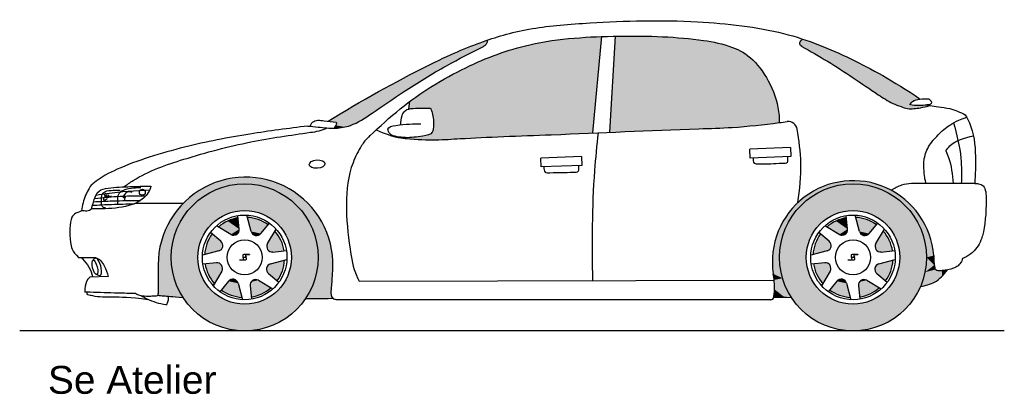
# Model space of a CAD drawing. Header units: millimetres. Extents: x 343.89 to 348.31, y 254.3 to 255.98.
import ezdxf

# ---------------------------------------------------------------- set-up
doc = ezdxf.new("R2010")
doc.units = ezdxf.units.MM
doc.layers.add('HATCH', color=7, linetype='Continuous')
doc.styles.add('arial', font='ARIAL.TTF')

# ---------------------------------------------------------------- blocks, each defined once
blk = doc.blocks.new('*U1')
at = {"layer": 'HATCH', "color": 251, "linetype": 'Continuous'}
for points in [[(118.9581, 123.0067), (118.8834, 122.9699), (118.9942, 123.0027)], [(118.9942, 123.0027), (118.8834, 122.9699), (118.9146, 122.9697)], [(119.0392, 123.0255), (118.9581, 123.0067), (119.0796, 123.0139)], [(119.0796, 123.0139), (118.9581, 123.0067), (118.9942, 123.0027)], [(119.0392, 123.0255), (119.0796, 123.0139), (119.1224, 123.0254)], [(119.1224, 123.0254), (119.0796, 123.0139), (119.2034, 123.0063)], [(119.0796, 123.0139), (119.165, 123.0027), (119.2034, 123.0063)], [(119.2034, 123.0063), (119.165, 123.0027), (119.278, 122.9692)], [(119.165, 123.0027), (119.2446, 122.9697), (119.278, 122.9692)], [(118.8834, 122.9699), (118.8191, 122.917), (118.9146, 122.9697)], [(118.9146, 122.9697), (118.8191, 122.917), (118.8462, 122.9173)], [(119.2446, 122.9697), (119.3129, 122.9173), (119.278, 122.9692)], [(119.278, 122.9692), (119.3129, 122.9173), (119.3421, 122.9161)], [(118.8191, 122.917), (118.7685, 122.8508), (118.7938, 122.8489)], [(118.8462, 122.9173), (118.8191, 122.917), (118.7938, 122.8489)], [(119.3129, 122.9173), (119.3654, 122.8489), (119.3421, 122.9161)], [(119.3421, 122.9161), (119.3654, 122.8489), (119.3924, 122.8498)], [(118.7685, 122.8508), (118.7344, 122.7749), (118.7938, 122.8489)], [(118.7938, 122.8489), (118.7344, 122.7749), (118.7608, 122.7694)], [(119.3924, 122.8498), (119.3654, 122.8489), (119.4263, 122.7737)], [(119.3654, 122.8489), (119.3983, 122.7694), (119.4263, 122.7737)], [(118.7344, 122.7749), (118.7184, 122.6932), (118.7608, 122.7694)], [(118.7608, 122.7694), (118.7184, 122.6932), (118.7496, 122.6839)], [(119.4263, 122.7737), (119.3983, 122.7694), (119.442, 122.692)], [(119.3983, 122.7694), (119.4096, 122.6839), (119.442, 122.692)], [(118.7184, 122.6932), (118.7215, 122.61), (118.7496, 122.6839)], [(119.442, 122.692), (119.4096, 122.6839), (119.4448, 122.6493)], [(118.7496, 122.6839), (118.7215, 122.61), (118.7631, 122.5904)], [(119.4096, 122.6839), (119.4028, 122.6175), (119.4448, 122.6493)], [(119.4448, 122.6493), (119.4028, 122.6175), (119.4505, 122.6297)], [(118.7215, 122.61), (118.725, 122.5829), (118.7631, 122.5904)], [(119.4028, 122.6175), (119.3828, 122.5538), (119.4797, 122.5995)], [(119.4797, 122.5995), (119.3828, 122.5538), (119.4519, 122.5763)], [(119.4505, 122.6297), (119.4028, 122.6175), (119.4632, 122.6255)], [(119.4632, 122.6255), (119.4028, 122.6175), (119.4797, 122.6254)], [(119.4797, 122.6254), (119.4028, 122.6175), (119.4797, 122.5995)], [(119.5046, 122.6286), (119.4797, 122.6254), (119.4797, 122.5995)], [(118.7631, 122.5904), (118.725, 122.5829), (118.8026, 122.5046)], [(118.725, 122.5829), (118.7265, 122.5643), (118.8026, 122.5046)], [(118.7265, 122.5643), (118.7267, 122.5408), (118.8026, 122.5046)], [(119.4519, 122.5763), (119.3828, 122.5538), (119.4191, 122.562)], [(118.7267, 122.5408), (118.7235, 122.5059), (118.7525, 122.5059)], [(118.7267, 122.5408), (118.7525, 122.5059), (118.7716, 122.5056)], [(118.7267, 122.5408), (118.7716, 122.5056), (118.8026, 122.5046)]]:
    blk.add_solid(points, dxfattribs=at)
blk = doc.blocks.new('*U2')
at = {"layer": 'HATCH', "color": 251, "linetype": 'Continuous'}
for points in [[(116.3435, 123.0435), (116.2537, 123.0314), (116.4337, 123.0348)], [(116.169, 122.9989), (116.0941, 122.9479), (116.1819, 122.9697)], [(116.2537, 123.0314), (116.169, 122.9989), (116.3469, 123.0139)], [(116.3469, 123.0139), (116.169, 122.9989), (116.2615, 123.0027)], [(116.2615, 123.0027), (116.169, 122.9989), (116.1819, 122.9697)], [(116.4337, 123.0348), (116.2537, 123.0314), (116.3469, 123.0139)], [(116.4337, 123.0348), (116.3469, 123.0139), (116.5195, 123.0056)], [(116.3469, 123.0139), (116.4324, 123.0027), (116.5195, 123.0056)], [(116.5195, 123.0056), (116.4324, 123.0027), (116.5963, 122.9576)], [(116.4324, 123.0027), (116.5119, 122.9697), (116.5963, 122.9576)], [(116.1819, 122.9697), (116.0941, 122.9479), (116.1136, 122.9173)], [(116.5119, 122.9697), (116.5803, 122.9173), (116.5963, 122.9576)], [(116.5963, 122.9576), (116.5803, 122.9173), (116.6601, 122.8932)], [(116.0941, 122.9479), (116.0329, 122.8811), (116.1136, 122.9173)], [(116.1136, 122.9173), (116.0329, 122.8811), (116.0612, 122.8489)], [(116.5803, 122.9173), (116.6327, 122.8489), (116.6601, 122.8932)], [(116.0329, 122.8811), (115.9885, 122.8021), (116.0612, 122.8489)], [(116.6601, 122.8932), (116.6327, 122.8489), (116.7074, 122.8159)], [(116.0612, 122.8489), (115.9885, 122.8021), (116.0282, 122.7694)], [(116.6327, 122.8489), (116.6657, 122.7694), (116.7074, 122.8159)], [(115.9885, 122.8021), (115.9635, 122.715), (116.0282, 122.7694)], [(116.7074, 122.8159), (116.6657, 122.7694), (116.7357, 122.7298)], [(116.0282, 122.7694), (115.9635, 122.715), (116.0169, 122.6839)], [(116.6657, 122.7694), (116.6769, 122.6839), (116.7357, 122.7298)], [(115.9635, 122.715), (115.9592, 122.6244), (116.0169, 122.6839)], [(116.7357, 122.7298), (116.6769, 122.6839), (116.7435, 122.6395)], [(116.0169, 122.6839), (115.9592, 122.6244), (116.0305, 122.5902)], [(116.6769, 122.6839), (116.6624, 122.5871), (116.7435, 122.6395)], [(115.9592, 122.6244), (115.9602, 122.5724), (116.0305, 122.5902)], [(116.7435, 122.6395), (116.6624, 122.5871), (116.7421, 122.6106)], [(116.7421, 122.6106), (116.6624, 122.5871), (116.7406, 122.5889)], [(115.9602, 122.5724), (115.9565, 122.5143), (116.0702, 122.5042)], [(116.0305, 122.5902), (115.9602, 122.5724), (116.0702, 122.5042)], [(116.6624, 122.5871), (116.6202, 122.4989), (116.7377, 122.5558)], [(116.7377, 122.5558), (116.6202, 122.4989), (116.7361, 122.5241)], [(116.7406, 122.5889), (116.6624, 122.5871), (116.7377, 122.5558)], [(115.9565, 122.5143), (115.9964, 122.5104), (116.0442, 122.5064)], [(115.9565, 122.5143), (116.0442, 122.5064), (116.0702, 122.5042)], [(115.9964, 122.5104), (116.0241, 122.5081), (116.0442, 122.5064)], [(116.7361, 122.5241), (116.6202, 122.4989), (116.7437, 122.5005)], [(116.7437, 122.5005), (116.6202, 122.4989), (116.7035, 122.4993)], [(116.7035, 122.4993), (116.6202, 122.4989), (116.6701, 122.499)]]:
    blk.add_solid(points, dxfattribs=at)
blk = doc.blocks.new('*U3')
at = {"layer": 'HATCH', "linetype": 'Continuous'}
for points in [[(116.4324, 123.0027), (116.1819, 122.9697), (116.5119, 122.9697)], [(116.2615, 123.0027), (116.1819, 122.9697), (116.4324, 123.0027)], [(116.3469, 123.0139), (116.2615, 123.0027), (116.4324, 123.0027)], [(116.5119, 122.9697), (116.1136, 122.9173), (116.5803, 122.9173)], [(116.1819, 122.9697), (116.1136, 122.9173), (116.5119, 122.9697)], [(116.1136, 122.9173), (116.0612, 122.8489), (116.3469, 122.8939)], [(116.1136, 122.9173), (116.3469, 122.8939), (116.5803, 122.9173)], [(116.5803, 122.9173), (116.3469, 122.8939), (116.6327, 122.8489)], [(116.3469, 122.8939), (116.0612, 122.8489), (116.282, 122.8837)], [(116.282, 122.8837), (116.0612, 122.8489), (116.2235, 122.8538)], [(116.3469, 122.8939), (116.4118, 122.8837), (116.6327, 122.8489)], [(116.4118, 122.8837), (116.4704, 122.8538), (116.6327, 122.8489)], [(116.0612, 122.8489), (116.0282, 122.7694), (116.177, 122.8074)], [(116.2235, 122.8538), (116.0612, 122.8489), (116.177, 122.8074)], [(116.4704, 122.8538), (116.5168, 122.8074), (116.6327, 122.8489)], [(116.6327, 122.8489), (116.5168, 122.8074), (116.6657, 122.7694)], [(116.177, 122.8074), (116.0282, 122.7694), (116.1472, 122.7488)], [(116.5168, 122.8074), (116.5467, 122.7488), (116.6657, 122.7694)], [(116.0282, 122.7694), (116.0169, 122.6839), (116.1472, 122.7488)], [(116.1472, 122.7488), (116.0169, 122.6839), (116.1369, 122.6839)], [(116.6657, 122.7694), (116.5467, 122.7488), (116.6769, 122.6839)], [(116.5467, 122.7488), (116.5569, 122.6839), (116.6769, 122.6839)], [(116.0169, 122.6839), (116.0282, 122.5985), (116.1369, 122.6839)], [(116.1369, 122.6839), (116.0282, 122.5985), (116.1472, 122.6191)], [(116.6769, 122.6839), (116.5467, 122.6191), (116.6657, 122.5985)], [(116.5569, 122.6839), (116.5467, 122.6191), (116.6769, 122.6839)], [(116.1472, 122.6191), (116.0282, 122.5985), (116.177, 122.5605)], [(116.5467, 122.6191), (116.5168, 122.5605), (116.6657, 122.5985)], [(116.0282, 122.5985), (116.0612, 122.5189), (116.177, 122.5605)], [(116.177, 122.5605), (116.0612, 122.5189), (116.2235, 122.5141)], [(116.5168, 122.5605), (116.4704, 122.5141), (116.6327, 122.5189)], [(116.6657, 122.5985), (116.5168, 122.5605), (116.6327, 122.5189)], [(116.0612, 122.5189), (116.1136, 122.4506), (116.2235, 122.5141)], [(116.2235, 122.5141), (116.1136, 122.4506), (116.282, 122.4842)], [(116.4704, 122.5141), (116.4118, 122.4842), (116.5803, 122.4506)], [(116.6327, 122.5189), (116.4704, 122.5141), (116.5803, 122.4506)], [(116.282, 122.4842), (116.1136, 122.4506), (116.3469, 122.4739)], [(116.3469, 122.4739), (116.1136, 122.4506), (116.5803, 122.4506)], [(116.4118, 122.4842), (116.3469, 122.4739), (116.5803, 122.4506)], [(116.1136, 122.4506), (116.1819, 122.3982), (116.5803, 122.4506)], [(116.5803, 122.4506), (116.1819, 122.3982), (116.5119, 122.3982)], [(116.1819, 122.3982), (116.2615, 122.3652), (116.5119, 122.3982)], [(116.5119, 122.3982), (116.2615, 122.3652), (116.4324, 122.3652)], [(116.2615, 122.3652), (116.3469, 122.3539), (116.4324, 122.3652)]]:
    blk.add_solid(points, dxfattribs=at)
blk = doc.blocks.new('*U4')
at = {"layer": 'HATCH', "linetype": 'Continuous'}
for points in [[(119.165, 123.0023), (118.9146, 122.9693), (119.2446, 122.9693)], [(118.9942, 123.0023), (118.9146, 122.9693), (119.165, 123.0023)], [(119.0796, 123.0135), (118.9942, 123.0023), (119.165, 123.0023)], [(119.2446, 122.9693), (118.8462, 122.9169), (119.3129, 122.9169)], [(118.9146, 122.9693), (118.8462, 122.9169), (119.2446, 122.9693)], [(118.8462, 122.9169), (118.7938, 122.8485), (119.0796, 122.8935)], [(118.8462, 122.9169), (119.0796, 122.8935), (119.3129, 122.9169)], [(119.3129, 122.9169), (119.0796, 122.8935), (119.3654, 122.8485)], [(119.0796, 122.8935), (118.7938, 122.8485), (119.0147, 122.8832)], [(119.0147, 122.8832), (118.7938, 122.8485), (118.9561, 122.8534)], [(119.0796, 122.8935), (119.1445, 122.8832), (119.3654, 122.8485)], [(119.1445, 122.8832), (119.203, 122.8534), (119.3654, 122.8485)], [(118.7938, 122.8485), (118.7608, 122.7689), (118.9097, 122.807)], [(118.9561, 122.8534), (118.7938, 122.8485), (118.9097, 122.807)], [(119.203, 122.8534), (119.2495, 122.807), (119.3654, 122.8485)], [(119.3654, 122.8485), (119.2495, 122.807), (119.3983, 122.7689)], [(118.9097, 122.807), (118.7608, 122.7689), (118.8799, 122.7484)], [(119.2495, 122.807), (119.2793, 122.7484), (119.3983, 122.7689)], [(118.7608, 122.7689), (118.7496, 122.6835), (118.8799, 122.7484)], [(118.8799, 122.7484), (118.7496, 122.6835), (118.8696, 122.6835)], [(119.3983, 122.7689), (119.2793, 122.7484), (119.4096, 122.6835)], [(119.2793, 122.7484), (119.2896, 122.6835), (119.4096, 122.6835)], [(118.7496, 122.6835), (118.7608, 122.5981), (118.8696, 122.6835)], [(118.8696, 122.6835), (118.7608, 122.5981), (118.8799, 122.6186)], [(119.4096, 122.6835), (119.2793, 122.6186), (119.3983, 122.5981)], [(119.2896, 122.6835), (119.2793, 122.6186), (119.4096, 122.6835)], [(118.8799, 122.6186), (118.7608, 122.5981), (118.9097, 122.5601)], [(119.2793, 122.6186), (119.2495, 122.5601), (119.3983, 122.5981)], [(118.7608, 122.5981), (118.7938, 122.5185), (118.9097, 122.5601)], [(118.9097, 122.5601), (118.7938, 122.5185), (118.9561, 122.5136)], [(119.2495, 122.5601), (119.203, 122.5136), (119.3654, 122.5185)], [(119.3983, 122.5981), (119.2495, 122.5601), (119.3654, 122.5185)], [(118.7938, 122.5185), (118.8462, 122.4502), (118.9561, 122.5136)], [(118.9561, 122.5136), (118.8462, 122.4502), (119.0147, 122.4838)], [(119.203, 122.5136), (119.1445, 122.4838), (119.3129, 122.4502)], [(119.3654, 122.5185), (119.203, 122.5136), (119.3129, 122.4502)], [(119.0147, 122.4838), (118.8462, 122.4502), (119.0796, 122.4735)], [(119.0796, 122.4735), (118.8462, 122.4502), (119.3129, 122.4502)], [(119.1445, 122.4838), (119.0796, 122.4735), (119.3129, 122.4502)], [(118.8462, 122.4502), (118.9146, 122.3977), (119.3129, 122.4502)], [(119.3129, 122.4502), (118.9146, 122.3977), (119.2446, 122.3977)], [(118.9146, 122.3977), (118.9942, 122.3648), (119.2446, 122.3977)], [(119.2446, 122.3977), (118.9942, 122.3648), (119.165, 122.3648)], [(118.9942, 122.3648), (119.0796, 122.3535), (119.165, 122.3648)]]:
    blk.add_solid(points, dxfattribs=at)
blk = doc.blocks.new('*U5')
at = {"layer": 'HATCH', "linetype": 'Continuous'}
for points in [[(117.4193, 123.6302), (117.3072, 123.608), (117.2489, 123.5409)], [(117.437, 123.6579), (117.3072, 123.608), (117.4334, 123.6414)], [(117.4334, 123.6414), (117.3072, 123.608), (117.4193, 123.6302)], [(117.234, 123.5749), (117.1485, 123.5331), (117.2489, 123.5409)], [(117.3072, 123.608), (117.234, 123.5749), (117.2489, 123.5409)], [(117.1485, 123.5331), (117.0486, 123.4815), (117.0843, 123.4414)], [(117.2489, 123.5409), (117.1485, 123.5331), (117.0843, 123.4414)], [(117.0843, 123.4414), (116.9398, 123.4224), (116.9247, 123.3342)], [(117.0486, 123.4815), (116.9398, 123.4224), (117.0843, 123.4414)], [(116.9398, 123.4224), (116.7221, 123.2947), (116.9247, 123.3342)], [(116.9247, 123.3342), (116.7221, 123.2947), (116.8423, 123.2839)], [(116.7221, 123.2947), (116.7579, 123.2899), (116.8423, 123.2839)], [(116.7565, 123.2762), (116.7489, 123.2635), (116.7968, 123.2688)], [(116.7579, 123.2899), (116.7565, 123.2762), (116.8423, 123.2839)], [(116.8423, 123.2839), (116.7565, 123.2762), (116.7968, 123.2688)]]:
    blk.add_solid(points, dxfattribs=at)
blk = doc.blocks.new('*U6')
at = {"layer": 'HATCH', "linetype": 'Continuous'}
for points in [[(118.8559, 123.6624), (118.8418, 123.6499), (118.9844, 123.6135)], [(118.8418, 123.6499), (118.8408, 123.6395), (118.9844, 123.6135)], [(118.8408, 123.6395), (118.85, 123.6303), (118.9844, 123.6135)], [(118.85, 123.6303), (118.9885, 123.5489), (118.9844, 123.6135)], [(118.9844, 123.6135), (118.9885, 123.5489), (119.1066, 123.5562)], [(119.1066, 123.5562), (118.9885, 123.5489), (119.2334, 123.4874)], [(118.9885, 123.5489), (119.1257, 123.4587), (119.2334, 123.4874)], [(119.2334, 123.4874), (119.1257, 123.4587), (119.3037, 123.4447)], [(119.1257, 123.4587), (119.1941, 123.4129), (119.3037, 123.4447)], [(119.3037, 123.4447), (119.1941, 123.4129), (119.3817, 123.394)], [(119.1941, 123.4129), (119.2652, 123.3717), (119.3817, 123.394)], [(119.3817, 123.394), (119.2652, 123.3717), (119.355, 123.3869)], [(119.355, 123.3869), (119.2652, 123.3717), (119.3343, 123.3696)], [(119.2652, 123.3717), (119.3036, 123.3571), (119.3343, 123.3696)], [(119.3343, 123.3696), (119.3036, 123.3571), (119.376, 123.3645)], [(119.376, 123.3645), (119.3036, 123.3571), (119.4251, 123.3644)], [(119.4251, 123.3644), (119.3036, 123.3571), (119.3438, 123.3504)], [(119.4191, 123.3685), (119.376, 123.3645), (119.4251, 123.3644)]]:
    blk.add_solid(points, dxfattribs=at)
blk = doc.blocks.new('*U7')
at = {"layer": 'HATCH', "linetype": 'Continuous'}
for points in [[(119.0031, 122.8469), (118.9615, 122.8198), (119.0554, 122.8107)], [(118.9615, 122.8198), (119.0179, 122.7867), (119.0554, 122.8107)], [(119.0505, 122.8616), (119.0031, 122.8469), (119.0554, 122.8107)], [(119.0922, 122.8635), (119.1087, 122.8002), (119.1407, 122.8533)], [(119.1407, 122.8533), (119.1087, 122.8002), (119.1846, 122.8301)], [(119.1846, 122.8301), (119.1087, 122.8002), (119.1522, 122.7907)], [(118.9334, 122.7889), (118.9103, 122.7451), (118.9729, 122.7565)], [(119.0554, 122.8107), (119.0179, 122.7867), (119.0507, 122.7935)], [(119.0507, 122.7935), (119.0179, 122.7867), (119.0356, 122.7838)], [(119.1087, 122.8002), (119.1191, 122.7857), (119.1522, 122.7907)], [(119.1522, 122.7907), (119.1191, 122.7857), (119.1366, 122.7818)], [(119.2154, 122.802), (119.1824, 122.7456), (119.2425, 122.7605)], [(118.9103, 122.7451), (118.9, 122.6965), (118.9817, 122.741)], [(118.9817, 122.741), (118.9, 122.6965), (118.9779, 122.7235)], [(118.9729, 122.7565), (118.9103, 122.7451), (118.9817, 122.741)], [(119.1824, 122.7456), (119.1794, 122.7279), (119.2572, 122.7131)], [(119.2425, 122.7605), (119.1824, 122.7456), (119.2572, 122.7131)], [(118.9779, 122.7235), (118.9, 122.6965), (118.9633, 122.713)], [(119.1794, 122.7279), (119.1891, 122.7128), (119.2572, 122.7131)], [(119.2572, 122.7131), (119.1891, 122.7128), (119.2064, 122.7081)], [(118.9528, 122.6598), (118.902, 122.6548), (118.9701, 122.655)], [(118.9701, 122.655), (118.902, 122.6548), (118.9797, 122.64)], [(118.902, 122.6548), (118.9167, 122.6074), (118.9797, 122.64)], [(119.1813, 122.6444), (119.1775, 122.6269), (119.2489, 122.6228)], [(119.1959, 122.6549), (119.1813, 122.6444), (119.2489, 122.6228)], [(119.2591, 122.6714), (119.1959, 122.6549), (119.2489, 122.6228)], [(118.9797, 122.64), (118.9167, 122.6074), (118.9768, 122.6223)], [(118.9768, 122.6223), (118.9167, 122.6074), (118.9437, 122.5659)], [(119.1775, 122.6269), (119.1863, 122.6114), (119.2489, 122.6228)], [(119.2489, 122.6228), (119.1863, 122.6114), (119.2258, 122.5789)], [(119.007, 122.5772), (118.9746, 122.5377), (119.0505, 122.5677)], [(119.0505, 122.5677), (118.9746, 122.5377), (119.067, 122.5044)], [(119.0226, 122.5861), (119.007, 122.5772), (119.0401, 122.5822)], [(119.0401, 122.5822), (119.007, 122.5772), (119.0505, 122.5677)], [(119.1085, 122.5744), (119.1037, 122.5572), (119.1977, 122.5481)], [(119.1037, 122.5572), (119.1087, 122.5063), (119.1977, 122.5481)], [(119.1236, 122.5841), (119.1085, 122.5744), (119.1413, 122.5812)], [(119.1413, 122.5812), (119.1085, 122.5744), (119.1977, 122.5481)], [(118.9746, 122.5377), (119.0185, 122.5146), (119.067, 122.5044)], [(119.1977, 122.5481), (119.1087, 122.5063), (119.1561, 122.521)]]:
    blk.add_solid(points, dxfattribs=at)
blk = doc.blocks.new('*U8')
at = {"layer": 'HATCH', "linetype": 'Continuous'}
for points in [[(116.2704, 122.8469), (116.2289, 122.8198), (116.3228, 122.8107)], [(116.2289, 122.8198), (116.2853, 122.7867), (116.3228, 122.8107)], [(116.3178, 122.8616), (116.2704, 122.8469), (116.3228, 122.8107)], [(116.3595, 122.8635), (116.376, 122.8002), (116.4081, 122.8533)], [(116.4081, 122.8533), (116.376, 122.8002), (116.4519, 122.8301)], [(116.4519, 122.8301), (116.376, 122.8002), (116.4195, 122.7907)], [(116.2007, 122.7889), (116.1776, 122.7451), (116.2402, 122.7565)], [(116.3228, 122.8107), (116.2853, 122.7867), (116.318, 122.7935)], [(116.318, 122.7935), (116.2853, 122.7867), (116.303, 122.7838)], [(116.376, 122.8002), (116.3865, 122.7857), (116.4195, 122.7907)], [(116.4195, 122.7907), (116.3865, 122.7857), (116.404, 122.7818)], [(116.4828, 122.802), (116.4497, 122.7456), (116.5099, 122.7605)], [(116.1776, 122.7451), (116.1674, 122.6965), (116.2491, 122.741)], [(116.2491, 122.741), (116.1674, 122.6965), (116.2452, 122.7235)], [(116.2402, 122.7565), (116.1776, 122.7451), (116.2491, 122.741)], [(116.4497, 122.7456), (116.4468, 122.7279), (116.5246, 122.7131)], [(116.5099, 122.7605), (116.4497, 122.7456), (116.5246, 122.7131)], [(116.2452, 122.7235), (116.1674, 122.6965), (116.2307, 122.713)], [(116.4468, 122.7279), (116.4565, 122.7128), (116.5246, 122.7131)], [(116.5246, 122.7131), (116.4565, 122.7128), (116.4737, 122.7081)], [(116.2201, 122.6598), (116.1693, 122.6548), (116.2374, 122.655)], [(116.2374, 122.655), (116.1693, 122.6548), (116.2471, 122.64)], [(116.1693, 122.6548), (116.184, 122.6074), (116.2471, 122.64)], [(116.4487, 122.6444), (116.4448, 122.6269), (116.5163, 122.6228)], [(116.4632, 122.6549), (116.4487, 122.6444), (116.5163, 122.6228)], [(116.5265, 122.6714), (116.4632, 122.6549), (116.5163, 122.6228)], [(116.2471, 122.64), (116.184, 122.6074), (116.2442, 122.6223)], [(116.2442, 122.6223), (116.184, 122.6074), (116.2111, 122.5659)], [(116.4448, 122.6269), (116.4537, 122.6114), (116.5163, 122.6228)], [(116.5163, 122.6228), (116.4537, 122.6114), (116.4931, 122.5789)], [(116.2744, 122.5772), (116.2419, 122.5377), (116.3179, 122.5677)], [(116.3179, 122.5677), (116.2419, 122.5377), (116.3344, 122.5044)], [(116.2899, 122.5861), (116.2744, 122.5772), (116.3074, 122.5822)], [(116.3074, 122.5822), (116.2744, 122.5772), (116.3179, 122.5677)], [(116.3758, 122.5744), (116.3711, 122.5572), (116.465, 122.5481)], [(116.3711, 122.5572), (116.3761, 122.5063), (116.465, 122.5481)], [(116.3909, 122.5841), (116.3758, 122.5744), (116.4086, 122.5812)], [(116.4086, 122.5812), (116.3758, 122.5744), (116.465, 122.5481)], [(116.2419, 122.5377), (116.2858, 122.5146), (116.3344, 122.5044)], [(116.465, 122.5481), (116.3761, 122.5063), (116.4235, 122.521)]]:
    blk.add_solid(points, dxfattribs=at)
blk = doc.blocks.new('*U9')
at = {"layer": 'HATCH', "linetype": 'Continuous'}
for points in [[(117.8365, 123.6681), (117.7221, 123.6552), (117.9104, 123.2417)], [(117.9507, 123.6744), (117.8365, 123.6681), (117.9104, 123.2417)], [(118.0127, 123.676), (117.9866, 123.245), (118.2319, 123.6732)], [(118.2319, 123.6732), (117.9866, 123.245), (118.3348, 123.6657)], [(118.3348, 123.6657), (117.9866, 123.245), (118.4332, 123.6529)], [(118.1245, 123.6763), (118.0127, 123.676), (118.2319, 123.6732)], [(117.6098, 123.6335), (117.5012, 123.6015), (117.9104, 123.2417)], [(117.7221, 123.6552), (117.6098, 123.6335), (117.9104, 123.2417)], [(118.4332, 123.6529), (117.9866, 123.245), (118.5296, 123.6287)], [(118.5296, 123.6287), (117.9866, 123.245), (118.5791, 123.6067)], [(117.5012, 123.6015), (117.3951, 123.5599), (117.9104, 123.2417)], [(118.5791, 123.6067), (117.9866, 123.245), (118.6284, 123.5709)], [(117.3951, 123.5599), (117.2904, 123.5094), (117.9104, 123.2417)], [(118.6284, 123.5709), (117.9866, 123.245), (118.675, 123.5153)], [(117.2904, 123.5094), (117.1874, 123.4506), (117.9104, 123.2417)], [(118.675, 123.5153), (117.9866, 123.245), (118.7142, 123.4444)], [(117.1874, 123.4506), (117.0883, 123.3832), (117.182, 123.3533)], [(117.1874, 123.4506), (117.182, 123.3533), (117.9104, 123.2417)], [(118.7142, 123.4444), (117.9866, 123.245), (118.7404, 123.3656)], [(117.0883, 123.3832), (117.0851, 123.3494), (117.182, 123.3533)], [(117.182, 123.3533), (117.1951, 123.298), (117.9104, 123.2417)], [(118.7404, 123.3656), (117.9866, 123.245), (118.747, 123.3255)], [(118.747, 123.3255), (117.9866, 123.245), (118.748, 123.2882)], [(117.1949, 123.2685), (117.1868, 123.2419), (117.9104, 123.2417)], [(117.1951, 123.298), (117.1949, 123.2685), (117.9104, 123.2417)], [(118.7479, 123.2882), (117.9866, 123.245), (118.5553, 123.2681)], [(118.748, 123.2882), (117.9866, 123.245), (118.7479, 123.2882)], [(118.5553, 123.2681), (117.9866, 123.245), (118.3611, 123.2598)], [(117.0731, 123.2209), (117.0727, 123.2168), (117.3706, 123.2195)], [(117.3706, 123.2195), (117.0727, 123.2168), (117.2782, 123.2143)], [(117.1294, 123.2252), (117.0731, 123.2209), (117.4729, 123.2242)], [(117.4729, 123.2242), (117.0731, 123.2209), (117.3706, 123.2195)], [(117.1603, 123.2303), (117.1294, 123.2252), (117.4729, 123.2242)], [(117.1868, 123.2419), (117.1603, 123.2303), (117.9104, 123.2417)], [(117.9104, 123.2417), (117.1603, 123.2303), (117.4729, 123.2242)], [(117.0727, 123.2168), (117.1343, 123.2125), (117.2782, 123.2143)], [(117.2782, 123.2143), (117.1343, 123.2125), (117.187, 123.2112)]]:
    blk.add_solid(points, dxfattribs=at)

msp = doc.modelspace()

# ---------------------------------------------------------------- linework, layer by layer
for p, q in [((346.4634, 255.4748), (346.5038, 255.9086)), ((346.5396, 255.478), (346.5657, 255.909)), ((345.6381, 255.5824), (345.6414, 255.6173)), ((345.6257, 255.4498), (345.6261, 255.4539)), ((347.3524, 255.409), (347.1693, 255.4025)), ((347.1707, 255.3626), (347.1693, 255.4025)), ((347.3524, 255.409), (347.3538, 255.3691)), ((346.4134, 255.3691), (346.2303, 255.3626)), ((346.2317, 255.3227), (346.2303, 255.3626)), ((346.4148, 255.3291), (346.2317, 255.3227)), ((346.4134, 255.3691), (346.4148, 255.3291)), ((347.3538, 255.3691), (347.1707, 255.3626)), ((348.1793, 255.2488), (347.8949, 255.2488)), ((344.4104, 255.1601), (344.6248, 255.1601)), ((344.8758, 255.0438), (344.8698, 255.1046)), ((344.929, 255.0332), (344.9099, 255.1067)), ((347.6084, 255.0438), (347.6025, 255.1046)), ((347.6617, 255.0332), (347.6425, 255.1067)), ((344.9725, 255.0237), (345.0113, 255.0709)), ((347.7052, 255.0237), (347.7439, 255.0709)), ((344.7932, 254.9895), (344.746, 255.0283)), ((344.8383, 255.0197), (344.7728, 255.0581)), ((345.0027, 254.9786), (345.0411, 255.0441)), ((347.5259, 254.9895), (347.4786, 255.0283)), ((347.5709, 255.0197), (347.5054, 255.0581)), ((347.7354, 254.9786), (347.7738, 255.0441)), ((344.7837, 254.946), (344.7102, 254.9269)), ((345.0267, 254.9411), (345.0875, 254.9471)), ((347.5163, 254.946), (347.4428, 254.9269)), ((347.7594, 254.9411), (347.8202, 254.9471)), ((344.7731, 254.8928), (344.7123, 254.8868)), ((345.0162, 254.8879), (345.0897, 254.907)), ((347.5058, 254.8928), (347.445, 254.8868)), ((347.7489, 254.8879), (347.8223, 254.907)), ((344.7972, 254.8553), (344.7588, 254.7898)), ((345.0067, 254.8444), (345.0539, 254.8056)), ((347.5298, 254.8553), (347.4914, 254.7898)), ((347.7393, 254.8444), (347.7865, 254.8056)), ((344.2872, 254.8315), (344.2052, 254.829)), ((344.8274, 254.8102), (344.7886, 254.763)), ((344.8709, 254.8007), (344.89, 254.7272)), ((344.9616, 254.8142), (345.0271, 254.7758)), ((345.4145, 254.8107), (347.2781, 254.8145)), ((347.56, 254.8102), (347.5212, 254.763)), ((347.6035, 254.8007), (347.6227, 254.7272)), ((347.6943, 254.8142), (347.7597, 254.7758)), ((344.9241, 254.7902), (344.9301, 254.7294)), ((347.6567, 254.7902), (347.6627, 254.7294)), ((347.2629, 254.727), (345.312, 254.727))]:
    msp.add_line(p, q)
at = {"color": 7}
for p, q in [((344.9223, 254.9294), (344.8982, 254.9294)), ((344.9223, 254.9288), (344.9112, 254.9288)), ((344.9223, 254.9294), (344.9223, 254.9288)), ((347.6549, 254.9294), (347.6308, 254.9294)), ((347.6549, 254.9288), (347.6438, 254.9288)), ((347.6549, 254.9294), (347.6549, 254.9288)), ((344.8773, 254.9053), (344.8773, 254.906)), ((344.8773, 254.906), (344.8884, 254.906)), ((344.8773, 254.9053), (344.9014, 254.9053)), ((344.8933, 254.9178), (344.906, 254.9178)), ((344.9063, 254.917), (344.8936, 254.917)), ((347.61, 254.9053), (347.61, 254.906)), ((347.61, 254.906), (347.6211, 254.906)), ((347.61, 254.9053), (347.6341, 254.9053)), ((347.626, 254.9178), (347.6387, 254.9178)), ((347.6389, 254.917), (347.6262, 254.917))]:
    msp.add_line(p, q, dxfattribs=at)
at = {"color": 250}
msp.add_line((348.3122, 254.587), (343.8894, 254.587), dxfattribs=at)
for centre, radius in [((344.8999, 254.917), 0.33), ((347.6326, 254.917), 0.33), ((344.8999, 254.917), 0.21), ((347.6326, 254.917), 0.21), ((344.8999, 254.917), 0.0788), ((347.6326, 254.917), 0.0788)]:
    msp.add_circle(centre, radius)
at = {"color": 251}
msp.add_circle((344.4405, 255.209), 0.0133, dxfattribs=at)
at = {"color": 7}
for centre in [(344.8999, 254.917), (347.6326, 254.917)]:
    msp.add_circle(centre, 0.19, dxfattribs=at)
for centre, radius, start, end in [((347.3422, 255.486), 0.04, 9.3587, 96.9795), ((344.904, 254.8839), 0.3927, 358.3338, 183.865), ((347.6332, 254.898), 0.3628, 4.2604, 188.7176), ((344.8999, 254.917), 0.18, 99.3143, 130.995), ((344.8999, 254.917), 0.18, 54.3143, 85.995), ((347.6326, 254.917), 0.18, 99.3143, 130.995), ((347.6326, 254.917), 0.18, 54.3143, 85.995), ((344.8999, 254.917), 0.18, 144.3143, 175.995), ((344.8509, 255.0413), 0.025, 239.6186, 5.6054), ((344.9532, 255.0396), 0.025, 194.6186, 320.6054), ((344.8999, 254.917), 0.18, 9.3143, 40.995), ((347.6326, 254.917), 0.18, 144.3143, 175.995), ((347.5836, 255.0413), 0.025, 239.6186, 5.6054), ((347.6858, 255.0396), 0.025, 194.6186, 320.6054), ((347.6326, 254.917), 0.18, 9.3143, 40.995), ((344.7773, 254.9702), 0.025, 284.6186, 50.6054), ((345.0243, 254.966), 0.025, 149.6186, 275.6054), ((347.51, 254.9702), 0.025, 284.6186, 50.6054), ((347.7569, 254.966), 0.025, 149.6186, 275.6054), ((344.8999, 254.917), 0.18, 189.3143, 220.995), ((344.7756, 254.8679), 0.025, 329.6186, 95.6054), ((345.0225, 254.8637), 0.025, 104.6186, 230.6054), ((344.8999, 254.917), 0.18, 324.3143, 355.995), ((347.6326, 254.917), 0.18, 189.3143, 220.995), ((347.5082, 254.8679), 0.025, 329.6186, 95.6054), ((347.7552, 254.8637), 0.025, 104.6186, 230.6054), ((347.6326, 254.917), 0.18, 324.3143, 355.995), ((344.8467, 254.7944), 0.025, 14.6186, 140.6054), ((344.949, 254.7926), 0.025, 59.6186, 185.6054), ((347.5793, 254.7944), 0.025, 14.6186, 140.6054), ((347.6816, 254.7926), 0.025, 59.6186, 185.6054), ((344.8999, 254.917), 0.18, 234.3143, 265.995), ((344.8999, 254.917), 0.18, 279.3143, 310.995), ((347.6326, 254.917), 0.18, 234.3143, 265.995), ((347.6326, 254.917), 0.18, 279.3143, 310.995)]:
    msp.add_arc(centre, radius, start, end)
for centre, major_axis, ratio in [((345.2252, 255.3352), (-0.0354, -0.0026), 0.532948), ((344.2274, 254.8725), (-0.008, 0.032), 0.317781)]:
    msp.add_ellipse(centre, major_axis=major_axis, ratio=ratio)
msp.add_ellipse((344.2397, 254.8746), major_axis=(-0.0105, 0.0391), ratio=0.352994, start_param=3.007013, end_param=6.45608)
for points, knots in [([(345.2751, 255.5277), (345.4166, 255.6163), (345.7393, 255.7915), (345.9603, 255.885), (346.1744, 255.9487), (346.5193, 255.975), (346.8941, 255.9866), (347.3308, 255.9353), (347.6229, 255.8135), (347.8082, 255.7117), (347.9347, 255.627)], [0.760034, 0.760034, 0.760034, 0.760034, 39.058374, 71.954241, 100.953238, 128.117009, 175.706003, 213.32447, 248.915498, 283.909939, 283.909939, 283.909939, 283.909939]), ([(345.4624, 255.4619), (345.507, 255.5035), (345.6373, 255.6251), (345.884, 255.7742), (346.2046, 255.8945), (346.5949, 255.9151), (346.8913, 255.9051), (347.0764, 255.8699), (347.2128, 255.8005), (347.2992, 255.634), (347.3018, 255.5296), (347.3009, 255.5202)], [0, 0, 0, 0, 12.873797, 37.609921, 60.409295, 90.215333, 121.5015, 133.247997, 141.249211, 156.508062, 158.464321, 158.464321, 158.464321, 158.464321]), ([(345.1837, 255.506), (345.199, 255.5047), (345.2404, 255.5008), (345.3044, 255.4929), (345.3911, 255.5078), (345.4891, 255.575), (345.628, 255.6703), (345.794, 255.7728), (345.9168, 255.835), (345.9723, 255.8632)], [2.45933, 2.45933, 2.45933, 2.45933, 5.694942, 11.250537, 16.029315, 23.90431, 35.918754, 51.845703, 65.01147, 65.01147, 65.01147, 65.01147]), ([(345.9723, 255.8632), (345.9765, 255.8656), (345.9848, 255.8703), (345.9911, 255.8821), (345.9906, 255.8887), (345.99, 255.8909)], [0, 0, 0, 0, 1.004959, 2.008356, 2.530982, 2.530982, 2.530982, 2.530982]), ([(347.4029, 255.8633), (347.398, 255.8662), (347.392, 255.8713), (347.3946, 255.8874), (347.4028, 255.8932), (347.4089, 255.8954)], [0.868591, 0.868591, 0.868591, 0.868591, 1.416676, 2.344638, 3.673283, 3.673283, 3.673283, 3.673283]), ([(347.4029, 255.8633), (347.4393, 255.842), (347.5586, 255.7756), (347.6907, 255.6824), (347.7998, 255.6113), (347.8451, 255.5938), (347.886, 255.5802), (347.9312, 255.5867), (347.9646, 255.5942), (347.979, 255.5977)], [2.246031, 2.246031, 2.246031, 2.246031, 11.884137, 31.09358, 36.459437, 39.252315, 41.369429, 45.464079, 48.613331, 48.613331, 48.613331, 48.613331]), ([(347.8873, 255.6026), (347.8914, 255.6072), (347.9032, 255.6205), (347.9348, 255.6289), (347.9595, 255.6281), (347.9726, 255.6275)], [0, 0, 0, 0, 1.812064, 5.295563, 9.244573, 9.244573, 9.244573, 9.244573]), ([(347.9726, 255.6275), (347.975, 255.6261), (347.9806, 255.6226), (347.9869, 255.6131), (347.9818, 255.6023), (347.9502, 255.6001), (347.9193, 255.5935), (347.8911, 255.6015), (347.8873, 255.6026)], [0.122598, 0.122598, 0.122598, 0.122598, 0.723361, 1.515849, 2.308336, 2.649378, 8.003982, 8.831287, 8.831287, 8.831287, 8.831287]), ([(347.979, 255.5977), (347.9913, 255.596), (348.0207, 255.592), (348.0753, 255.585), (348.114, 255.5673), (348.1369, 255.5569)], [0.37719, 0.37719, 0.37719, 0.37719, 2.996809, 6.654611, 11.93087, 11.93087, 11.93087, 11.93087]), ([(345.6013, 255.5118), (345.6015, 255.5257), (345.6027, 255.5482), (345.6211, 255.5813), (345.6721, 255.5871), (345.7096, 255.5866), (345.735, 255.5863)], [0.649735, 0.649735, 0.649735, 0.649735, 4.797722, 7.421279, 11.11524, 18.942617, 18.942617, 18.942617, 18.942617]), ([(348.1369, 255.5569), (348.1434, 255.5449), (348.1745, 255.4879), (348.1857, 255.3801), (348.182, 255.2888), (348.1793, 255.2488)], [0, 0, 0, 0, 4.077509, 19.413971, 31.471041, 31.471041, 31.471041, 31.471041]), ([(345.1837, 255.506), (345.0969, 255.495), (344.9111, 255.4713), (344.6188, 255.4142), (344.3717, 255.3375), (344.2516, 255.276), (344.2087, 255.2393), (344.2008, 255.226)], [0, 0, 0, 0, 26.250954, 56.155924, 89.375571, 103.170892, 104.92344, 104.92344, 104.92344, 104.92344]), ([(345.3109, 255.523), (345.3115, 255.5217), (345.3138, 255.517), (345.3085, 255.5074), (345.3042, 255.5003), (345.3019, 255.4965)], [0, 0, 0, 0, 0.400802, 1.53074, 2.893923, 2.893923, 2.893923, 2.893923]), ([(345.49, 255.4886), (345.5694, 255.4555), (345.7183, 255.4388), (345.8918, 255.4533), (346.3715, 255.4694), (346.7593, 255.4887), (347.1118, 255.4987), (347.231, 255.5123), (347.3009, 255.5212)], [1.62151, 1.62151, 1.62151, 1.62151, 5.912424, 25.017919, 55.27122, 103.302952, 113.743576, 128.629649, 128.629649, 128.629649, 128.629649]), ([(347.9605, 255.2488), (347.956, 255.2668), (347.95, 255.3145), (347.9488, 255.3574), (347.9687, 255.4156), (348.0141, 255.468), (348.0618, 255.5093), (348.1002, 255.5299), (348.1265, 255.5396), (348.1432, 255.5452)], [17.849811, 17.849811, 17.849811, 17.849811, 18.600652, 22.210061, 26.684994, 31.442678, 36.40302, 39.982415, 42.098365, 42.098365, 42.098365, 42.098365]), ([(348.0843, 255.5209), (348.0986, 255.468), (348.1212, 255.378), (348.12, 255.2853), (348.1188, 255.247)], [1.66903, 1.66903, 1.66903, 1.66903, 13.160057, 21.214873, 21.214873, 21.214873, 21.214873]), ([(344.3576, 255.2334), (344.3714, 255.2433), (344.4526, 255.3), (344.6476, 255.3663), (344.9134, 255.438), (345.1058, 255.4651), (345.1953, 255.4778)], [1.873735, 1.873735, 1.873735, 1.873735, 5.446878, 22.808478, 44.714343, 63.793367, 63.793367, 63.793367, 63.793367]), ([(345.1953, 255.4778), (345.2083, 255.4796), (345.2344, 255.4832), (345.2589, 255.4927), (345.2711, 255.4976)], [0, 0, 0, 0, 2.766244, 5.541061, 5.541061, 5.541061, 5.541061]), ([(345.4625, 255.4629), (345.443, 255.4454), (345.4194, 255.4109), (345.3679, 255.3136), (345.3493, 255.1504), (345.3685, 254.9811), (345.3877, 254.8628), (345.4105, 254.8181), (345.4145, 254.8107)], [0, 0, 0, 0, 3.819344, 10.072679, 23.335064, 37.519657, 46.384038, 48.157053, 48.157053, 48.157053, 48.157053]), ([(346.4876, 255.4758), (346.4816, 255.4193), (346.4588, 255.1991), (346.4602, 254.9775), (346.4624, 254.8129)], [0.99244, 0.99244, 0.99244, 0.99244, 18.041548, 67.376683, 67.376683, 67.376683, 67.376683]), ([(347.3854, 255.1631), (347.3932, 255.2218), (347.4057, 255.3319), (347.3901, 255.4414), (347.3816, 255.4925)], [2.787119, 2.787119, 2.787119, 2.787119, 20.447051, 35.895611, 35.895611, 35.895611, 35.895611]), ([(347.8949, 255.2488), (347.8797, 255.2468), (347.8475, 255.2426), (347.8196, 255.2265), (347.8051, 255.2176)], [0, 0, 0, 0, 4.566254, 9.611292, 9.611292, 9.611292, 9.611292]), ([(348.1793, 255.2488), (348.185, 255.2485), (348.1997, 255.2476), (348.2297, 255.2355), (348.2317, 255.1385), (348.2265, 255.0545), (348.2112, 255.0048), (348.2091, 255.0004)], [0, 0, 0, 0, 1.637648, 4.254592, 10.592027, 25.564528, 27.020079, 27.020079, 27.020079, 27.020079]), ([(344.2008, 255.226), (344.1953, 255.216), (344.1779, 255.1846), (344.1707, 255.1494), (344.1667, 255.1251)], [0, 0, 0, 0, 3.422602, 10.723108, 10.723108, 10.723108, 10.723108]), ([(344.2114, 255.1343), (344.2158, 255.15), (344.224, 255.1735), (344.2368, 255.2167), (344.2939, 255.2319), (344.3669, 255.2333), (344.4282, 255.2361), (344.4786, 255.2364)], [2.706882, 2.706882, 2.706882, 2.706882, 4.349311, 8.102744, 12.907583, 24.741178, 34.061857, 34.061857, 34.061857, 34.061857]), ([(344.4786, 255.2364), (344.475, 255.2162), (344.437, 255.1612), (344.333, 255.1353), (344.252, 255.1339), (344.2114, 255.1343)], [2.590314, 2.590314, 2.590314, 2.590314, 8.792595, 20.687979, 32.983612, 32.983612, 32.983612, 32.983612]), ([(344.1667, 255.1251), (344.1526, 255.12), (344.135, 255.1124), (344.113, 255.088), (344.1122, 255.0023), (344.1241, 254.9446), (344.154, 254.9165)], [0, 0, 0, 0, 1.877823, 5.282861, 15.946875, 21.147454, 21.147454, 21.147454, 21.147454]), ([(344.2114, 255.1343), (344.2101, 255.1326), (344.2042, 255.1243), (344.1858, 255.125), (344.1724, 255.1251), (344.1667, 255.1251)], [0, 0, 0, 0, 0.630561, 2.975917, 4.73617, 4.73617, 4.73617, 4.73617]), ([(348.2091, 255.0004), (348.2085, 254.9983), (348.2002, 254.9724), (348.1728, 254.9362), (348.1378, 254.9174), (348.1246, 254.9113)], [19.842251, 19.842251, 19.842251, 19.842251, 20.518365, 28.07049, 32.43808, 32.43808, 32.43808, 32.43808]), ([(344.154, 254.9165), (344.1731, 254.9164), (344.1982, 254.9165), (344.2426, 254.9177), (344.2721, 254.8806), (344.2833, 254.8474), (344.2872, 254.8315)], [4.265344, 4.265344, 4.265344, 4.265344, 10.030991, 11.777684, 17.268569, 22.213158, 22.213158, 22.213158, 22.213158]), ([(344.1661, 254.9165), (344.1681, 254.9144), (344.1911, 254.8901), (344.2108, 254.86), (344.2169, 254.8299), (344.217, 254.8293)], [3.944848, 3.944848, 3.944848, 3.944848, 4.8087, 13.884987, 14.060836, 14.060836, 14.060836, 14.060836]), ([(347.995, 254.925), (347.9951, 254.9142), (347.9965, 254.8957), (347.9978, 254.8787), (348.0016, 254.8639), (348.0092, 254.8577), (348.0264, 254.858), (348.0327, 254.8584)], [3.423621, 3.423621, 3.423621, 3.423621, 6.795471, 10.511751, 11.36807, 12.434873, 14.502864, 14.502864, 14.502864, 14.502864]), ([(348.1246, 254.9113), (348.1233, 254.9071), (348.1189, 254.8951), (348.1101, 254.8851), (348.1044, 254.8786)], [2.202028, 2.202028, 2.202028, 2.202028, 3.534423, 6.101121, 6.101121, 6.101121, 6.101121]), ([(345.312, 254.727), (345.3065, 254.7278), (345.2853, 254.7344), (345.291, 254.7913), (345.2946, 254.8292), (345.2965, 254.8725)], [2.147621, 2.147621, 2.147621, 2.147621, 3.902606, 10.027666, 15.527481, 15.527481, 15.527481, 15.527481]), ([(347.2629, 254.727), (347.2644, 254.7272), (347.2705, 254.7283), (347.2789, 254.737), (347.2797, 254.7713), (347.2804, 254.802), (347.2745, 254.843)], [2.008383, 2.008383, 2.008383, 2.008383, 2.463767, 4.009221, 8.133386, 11.28855, 11.28855, 11.28855, 11.28855]), ([(347.9358, 254.7868), (347.9582, 254.791), (348.0071, 254.8011), (348.0399, 254.8392), (348.0576, 254.8616)], [0.306486, 0.306486, 0.306486, 0.306486, 4.981132, 10.599607, 10.599607, 10.599607, 10.599607]), ([(344.2052, 254.829), (344.2017, 254.8258), (344.1882, 254.8119), (344.1813, 254.7861), (344.1819, 254.766), (344.1822, 254.7608)], [1.474552, 1.474552, 1.474552, 1.474552, 2.886088, 7.302702, 8.884331, 8.884331, 8.884331, 8.884331]), ([(344.4113, 254.7543), (344.3845, 254.7551), (344.316, 254.757), (344.2421, 254.7597), (344.1951, 254.7608), (344.1822, 254.7608)], [2.497047, 2.497047, 2.497047, 2.497047, 10.565667, 23.04603, 24.671187, 24.671187, 24.671187, 24.671187]), ([(344.1929, 254.7613), (344.191, 254.7578), (344.188, 254.7527), (344.2015, 254.7494), (344.2368, 254.7394), (344.3144, 254.7412), (344.3807, 254.739), (344.4656, 254.7288)], [0, 0, 0, 0, 0.887639, 1.307085, 3.555217, 12.763089, 23.520215, 23.520215, 23.520215, 23.520215]), ([(344.4113, 254.7543), (344.4166, 254.7515), (344.4347, 254.7431), (344.4649, 254.7436), (344.4878, 254.7439), (344.4965, 254.744)], [9.70153, 9.70153, 9.70153, 9.70153, 11.497129, 15.764773, 18.404032, 18.404032, 18.404032, 18.404032]), ([(344.4353, 254.7458), (344.4437, 254.7405), (344.4776, 254.7204), (344.5175, 254.71), (344.5476, 254.7048), (344.5485, 254.7047)], [2.247008, 2.247008, 2.247008, 2.247008, 5.212461, 14.079048, 14.351579, 14.351579, 14.351579, 14.351579]), ([(344.5095, 254.7473), (344.5182, 254.7464), (344.5444, 254.7436), (344.5707, 254.7416), (344.6232, 254.7372)], [6.973328, 6.973328, 6.973328, 6.973328, 9.602369, 14.885754, 14.885754, 14.885754, 14.885754]), ([(344.5552, 254.7429), (344.5581, 254.7335), (344.5545, 254.718), (344.5509, 254.7092), (344.5485, 254.7047)], [1.308868, 1.308868, 1.308868, 1.308868, 2.675324, 4.190853, 4.190853, 4.190853, 4.190853]), ([(347.2765, 254.7389), (347.2833, 254.7389), (347.3025, 254.7389), (347.3216, 254.7389), (347.3556, 254.7376)], [5.359818, 5.359818, 5.359818, 5.359818, 7.401626, 11.101308, 11.101308, 11.101308, 11.101308])]:
    msp.add_open_spline(points, degree=3, knots=knots)
for points in [[(347.9721, 255.6016), (347.9741, 255.6002), (347.9761, 255.5988), (347.9781, 255.5975)], [(347.3009, 255.5212), (347.313, 255.5227), (347.3252, 255.5242), (347.3373, 255.5257)], [(345.1731, 254.7319), (345.1999, 254.7328), (345.2383, 254.7308), (345.2967, 254.7335)]]:
    msp.add_open_spline(points, degree=3)
for points in [[(345.735, 255.5863), (345.7422, 255.5657), (345.7478, 255.501), (345.7429, 255.4789), (345.7009, 255.4612), (345.6219, 255.454), (345.5849, 255.4583), (345.5515, 255.4725), (345.5437, 255.4917), (345.5785, 255.5088), (345.6916, 255.5152)], [(345.1958, 255.5032), (345.1969, 255.5114), (345.2048, 255.523), (345.2565, 255.53), (345.3109, 255.523)], [(344.2293, 254.9137), (344.2219, 254.9088), (344.2173, 254.9031)], [(344.2317, 254.8414), (344.239, 254.838), (344.2482, 254.8354)], [(344.4965, 254.744), (344.5086, 254.7465), (344.5127, 254.7624), (344.5122, 254.8574)], [(348.1044, 254.8786), (348.0838, 254.8685), (348.0327, 254.8584)]]:
    msp.add_spline(points, degree=3)
at = {"color": 252}
for points, knots in [([(348.0492, 255.3945), (348.0548, 255.4026), (348.0843, 255.4402), (348.1333, 255.4533), (348.1735, 255.4623)], [3.23704, 3.23704, 3.23704, 3.23704, 6.191821, 17.765764, 17.765764, 17.765764, 17.765764]), ([(348.0492, 255.3945), (348.0534, 255.3848), (348.0735, 255.3388), (348.0793, 255.2888), (348.0825, 255.2488)], [0, 0, 0, 0, 3.145948, 15.019317, 15.019317, 15.019317, 15.019317]), ([(346.2444, 255.3231), (346.2442, 255.3135), (346.2442, 255.2952), (346.2845, 255.2978), (346.3241, 255.2962), (346.3634, 255.2998), (346.4008, 255.2984), (346.402, 255.3174), (346.4008, 255.3255), (346.4002, 255.3286)], [0.039449, 0.039449, 0.039449, 0.039449, 1.721153, 3.293889, 7.068987, 10.622019, 12.314343, 13.335451, 14.024174, 14.024174, 14.024174, 14.024174]), ([(347.1834, 255.363), (347.1832, 255.3534), (347.1832, 255.3351), (347.2235, 255.3377), (347.2631, 255.3361), (347.3024, 255.3397), (347.3398, 255.3383), (347.341, 255.3573), (347.3398, 255.3654), (347.3392, 255.3685)], [0.039449, 0.039449, 0.039449, 0.039449, 1.721153, 3.293889, 7.068987, 10.622019, 12.314343, 13.335451, 14.024174, 14.024174, 14.024174, 14.024174]), ([(344.2262, 255.1809), (344.2635, 255.185), (344.3376, 255.1928), (344.4121, 255.1939), (344.4564, 255.1935)], [3.704871, 3.704871, 3.704871, 3.704871, 12.782825, 26.066516, 26.066516, 26.066516, 26.066516]), ([(344.2325, 255.1967), (344.2533, 255.1998), (344.3308, 255.212), (344.4092, 255.2167), (344.4735, 255.2198)], [2.882926, 2.882926, 2.882926, 2.882926, 7.132197, 26.419892, 26.419892, 26.419892, 26.419892]), ([(344.2162, 255.1507), (344.2448, 255.1523), (344.3075, 255.1554), (344.3703, 255.1568), (344.4045, 255.1575)], [4.031345, 4.031345, 4.031345, 4.031345, 12.606443, 22.876221, 22.876221, 22.876221, 22.876221]), ([(344.2214, 255.1664), (344.2497, 255.168), (344.3199, 255.1714), (344.3901, 255.1722), (344.4321, 255.1722)], [5.04723, 5.04723, 5.04723, 5.04723, 13.543372, 26.129879, 26.129879, 26.129879, 26.129879])]:
    msp.add_open_spline(points, degree=3, knots=knots, dxfattribs=at)
at = {"color": 251}
for points, knots in [([(344.2568, 255.1518), (344.2566, 255.1607), (344.2565, 255.1784), (344.2587, 255.2014), (344.2792, 255.2176), (344.3074, 255.2175), (344.3304, 255.218), (344.3405, 255.2183)], [0.909648, 0.909648, 0.909648, 0.909648, 3.613007, 6.257465, 7.230874, 11.155732, 14.210632, 14.210632, 14.210632, 14.210632]), ([(344.2568, 255.1518), (344.2573, 255.15), (344.2595, 255.1454), (344.2664, 255.14), (344.2723, 255.1407), (344.275, 255.1411)], [1.008938, 1.008938, 1.008938, 1.008938, 1.597338, 2.545384, 3.345696, 3.345696, 3.345696, 3.345696])]:
    msp.add_open_spline(points, degree=3, knots=knots, dxfattribs=at)
for points in [[(344.275, 255.2052), (344.2707, 255.1952), (344.2881, 255.1959), (344.2888, 255.1896), (344.3012, 255.1896), (344.29, 255.189), (344.2807, 255.189), (344.2694, 255.1853), (344.2663, 255.1753), (344.2844, 255.1809)], [(344.4337, 255.2296), (344.4019, 255.2271), (344.3545, 255.2165), (344.3327, 255.1997), (344.3283, 255.1667), (344.3283, 255.153)], [(344.3954, 255.2083), (344.3599, 255.1996), (344.3555, 255.1847), (344.3648, 255.1909), (344.3599, 255.179), (344.3611, 255.1709)]]:
    msp.add_spline(points, degree=3, dxfattribs=at)
at = {"color": 7}
for points, knots in [([(344.8982, 254.9294), (344.8967, 254.9293), (344.8936, 254.9292), (344.8902, 254.9262), (344.8913, 254.9224), (344.8933, 254.9178)], [0, 0, 0, 0, 5.128584, 10.434119, 17.765835, 17.765835, 17.765835, 17.765835]), ([(344.9112, 254.9288), (344.9096, 254.9287), (344.9065, 254.9285), (344.9032, 254.9256), (344.9042, 254.922), (344.906, 254.9178)], [0, 0, 0, 0, 5.128584, 10.434119, 17.399271, 17.399271, 17.399271, 17.399271]), ([(347.6308, 254.9294), (347.6293, 254.9293), (347.6262, 254.9292), (347.6228, 254.9262), (347.624, 254.9224), (347.626, 254.9178)], [0, 0, 0, 0, 5.128584, 10.434119, 17.765835, 17.765835, 17.765835, 17.765835]), ([(347.6438, 254.9288), (347.6423, 254.9287), (347.6392, 254.9285), (347.6359, 254.9256), (347.6369, 254.922), (347.6387, 254.9178)], [0, 0, 0, 0, 5.128584, 10.434119, 17.399271, 17.399271, 17.399271, 17.399271]), ([(344.8884, 254.906), (344.89, 254.9061), (344.8931, 254.9063), (344.8964, 254.9092), (344.8954, 254.9128), (344.8936, 254.917)], [0, 0, 0, 0, 5.128584, 10.434119, 17.399271, 17.399271, 17.399271, 17.399271]), ([(344.9014, 254.9053), (344.9029, 254.9054), (344.9061, 254.9056), (344.9094, 254.9086), (344.9083, 254.9124), (344.9063, 254.917)], [0, 0, 0, 0, 5.128584, 10.434119, 17.765835, 17.765835, 17.765835, 17.765835]), ([(347.6211, 254.906), (347.6226, 254.9061), (347.6257, 254.9063), (347.629, 254.9092), (347.628, 254.9128), (347.6262, 254.917)], [0, 0, 0, 0, 5.128584, 10.434119, 17.399271, 17.399271, 17.399271, 17.399271]), ([(347.6341, 254.9053), (347.6356, 254.9054), (347.6387, 254.9056), (347.6421, 254.9086), (347.641, 254.9124), (347.6389, 254.917)], [0, 0, 0, 0, 5.128584, 10.434119, 17.765835, 17.765835, 17.765835, 17.765835])]:
    msp.add_open_spline(points, degree=3, knots=knots, dxfattribs=at)

# ---------------------------------------------------------------- block references
at = {"layer": 'HATCH', "linetype": 'Continuous'}
for name in ['*U9', '*U5', '*U6', '*U3', '*U4', '*U8', '*U7']:
    msp.add_blockref(name, (228.553, 132.233), dxfattribs=at)
at = {"layer": 'HATCH', "color": 251, "linetype": 'Continuous'}
for name in ['*U2', '*U1']:
    msp.add_blockref(name, (228.553, 132.233), dxfattribs=at)

# ---------------------------------------------------------------- texts
at = {"style": 'arial'}
msp.add_text('Se Atelier', height=0.125, dxfattribs=at).set_placement((344.0164, 254.3053))

doc.saveas('drawing.dxf')
